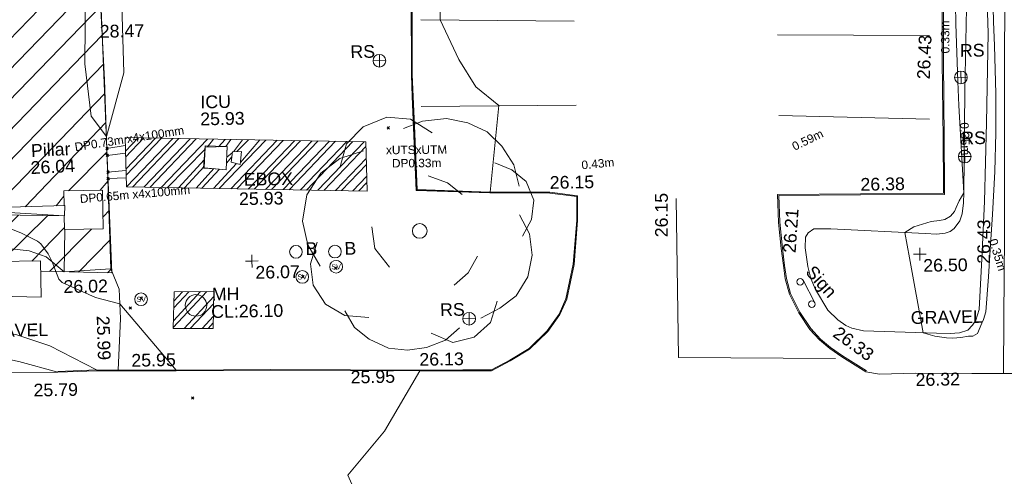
# Model space of a CAD drawing. Header units: millimetres. Extents: x -287732 to 520720, y -88450 to 287754.
# Tile 198 of 256: x -109149 to -80105, y 173686 to 187165. Entities that reach past the tile are written whole.
import ezdxf

# ---------------------------------------------------------------- set-up
doc = ezdxf.new("R2010")
doc.units = ezdxf.units.MM
for name, pattern in [('IMPORT-HIDDEN2 _3_', [4762.5, 3175, -1587.5]), ('IMPORT-UG_COMBINED HEAT _ POWER_QLB2 _2_', [2850, 1500, -300.0000000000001, 0, -400, 150, -300.0000000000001, 0, -200]), ('IMPORT-UG_ELEC_QLB2 _2_', [2500, 1500, -300.0000000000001, 0, -50, 150, -300.0000000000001, 0, -200]), ('IMPORT-UG_ELEC_STREET LIGHTING_QLB2 _2_', [2700, 1500, -300.0000000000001, 0, -250, 150, -300.0000000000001, 0, -200])]:
    doc.linetypes.add(name, pattern=pattern)
for name, color, linetype, lineweight, true_color in [('00_TOPO_ESB_BOX', 240, 'Continuous', 9, 0xff003f), ('00_TOPO_FENCE', 7, 'Continuous', 9, 0x3f7f4f), ('00_TOPO_FOOTPATH', 7, 'Continuous', 9, 0xa50000), ('00_TOPO_FURN_BOLLARD', 7, 'Continuous', 9, 0x666666), ('00_TOPO_FURN_SIGN', 7, 'Continuous', 9, 0x666666), ('00_TOPO_GATE', 7, 'Continuous', 9, 0xa50000), ('00_TOPO_KERB_BOTTOM', 1, 'Continuous', 9, 0xff0000), ('00_TOPO_KERB_TOP', 7, 'Continuous', 9, 0xa500a5), ('00_TOPO_LEVEL_SPOT', 7, 'Continuous', 9, 0x666666), ('00_TOPO_ROAD_MARKING_WHITE_CONTINUOUS', 7, 'Continuous', 9, 0x999999), ('00_TOPO_SERV_IC', 5, 'Continuous', 9, 0x0000ff), ('00_TOPO_SERV_MH', 7, 'Continuous', 9, 0x666666), ('00_TOPO_SERV_STOP_VALVE', 7, 'Continuous', 9, 0x666666), ('00_TOPO_TOP_OF_FENCE', 7, 'Continuous', 9, 0x666666), ('00_TOPO_TREE', 7, 'Continuous', 9, 0x666666), ('00_UAV_FORM_LINES', 7, 'Continuous', 9, 0x666666), ('01_DTM_CONTOUR_MNR', 7, 'Continuous', 9, 0xa5a552), ('12333-PUM-2D-U-0001-C01 - Rev2_REVIT IMPORT_dwg', 7, 'Continuous', 9, 0x767676), ('PUM-CHAMBER EXTENTS', 6, 'IMPORT-HIDDEN2 _3_', 9, 0xff00ff), ('PUM-CHP-QLB2', 5, 'IMPORT-UG_COMBINED HEAT _ POWER_QLB2 _2_', 9, 0x0000ff), ('PUM-ELECTRIC-QLB2', 1, 'IMPORT-UG_ELEC_QLB2 _2_', 9, 0xff0000), ('PUM-UNABLE TO SURVEY', 190, 'Continuous', 9, 0x7f00ff), ('PUM-UNIDENTIFIED UTILITIES-MH', 7, 'Continuous', 9, 0x52a500)]:
    doc.layers.add(name, color=color, linetype=linetype, lineweight=lineweight, true_color=true_color)
for name, color, linetype, lineweight in [('00_TOPO_PILLAR', 7, 'Continuous', 9), ('00_TOPO_ROAD_EDGE', 7, 'Continuous', 9), ('00_TOPO_SURFACE', 7, 'Continuous', 9), ('00_TOPO_SURVEY_TEXT', 7, 'Continuous', 9), ('GEN-TEXT', 7, 'Continuous', 9)]:
    doc.layers.add(name, color=color, linetype=linetype, lineweight=lineweight)
doc.styles.add('Arial_1', font='arial.ttf', dxfattribs={"height": 250})
doc.styles.add('Swis721 Lt BT', font='swissl.ttf', dxfattribs={"height": 399.9999999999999})
doc.styles.add('Swis721 Lt BT_2', font='swissl.ttf', dxfattribs={"height": 375})
pattern_1 = [(45, (-533641079.65, -725615854.3560001), (-265.1650429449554, 265.1650429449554), []), (45, (-533640902.873, -725615854.3560001), (-265.1650429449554, 265.1650429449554), [])]

# ---------------------------------------------------------------- blocks, each defined once
blk = doc.blocks.new('12333-PUM-2D-U-0001-C01 - Rev2_REVIT IMPORT_dwg_CONIFEROUS_TREE-2077144-Site Location Plan Proposed')
at = {"layer": '00_TOPO_TREE', "color": 254, "true_color": 0xcccccc, "flags": 128}
for points in [[(533805461.0593932, 725739924.3662608), (533805672.1445394, 725740627.9834143), (533806164.6765467, 725741120.5154216), (533806868.2937003, 725741401.962283), (533807571.9108537, 725741331.6005676), (533808205.166292, 725740909.4302756)], [(533807360.8257077, 725741050.1537063), (533807923.7194305, 725741261.2388524), (533808627.336584, 725741331.6005676), (533809260.5920222, 725741190.8771371), (533809823.4857449, 725740909.4302756), (533810245.656037, 725740487.2599834), (533810597.4646137, 725739924.3662608), (533810738.1880444, 725739291.1108226)], [(533804827.8039552, 725737039.5359315), (533804475.9953785, 725737672.7913694), (533804335.2719476, 725738376.408523), (533804475.9953785, 725739150.3873918), (533804898.1656705, 725739783.6428299), (533805461.0593932, 725740205.813122), (533806164.6765467, 725740416.8982682)], [(533810034.5708911, 725739994.7279762), (533810527.1028985, 725739783.6428299), (533810949.2731906, 725739431.8342533), (533811160.3583366, 725738868.9405304), (533811089.9966212, 725738306.0468076), (533810808.54976, 725737813.5148002)], [(533808064.4428613, 725739642.9193994), (533808627.336584, 725739431.8342533), (533809049.5068761, 725739080.0256765)], [(533810738.1880444, 725738446.7702384), (533811019.6349059, 725737883.8765156), (533811089.9966212, 725737250.6210774), (533810949.2731906, 725736617.3656393), (533810597.4646137, 725736054.4719164), (533810104.9326063, 725735702.6633397), (533809542.0388835, 725735421.2164782)], [(533806868.2937003, 725736969.174216), (533806446.1234082, 725737532.0679389), (533806375.7616928, 725738165.3233769)], [(533806235.0382621, 725735491.5781938), (533805531.4211085, 725735561.9399091), (533804968.5273859, 725735913.7484858), (533804616.718809, 725736476.6422086), (533804546.3570938, 725737109.8976468), (533804757.4422397, 725737743.1530848)], [(533809471.6771682, 725737250.6210774), (533809190.2303068, 725736758.0890701), (533808768.0600146, 725736406.2804931)], [(533810034.5708911, 725735913.7484858), (533809823.4857449, 725735280.4930476), (533809330.9537376, 725734858.3227556), (533808697.6982993, 725734717.599325), (533808064.4428613, 725734999.0461861)], [(533808908.7834454, 725735139.769617), (533808486.6131533, 725734787.9610403), (533807923.7194305, 725734576.8758941), (533807360.8257077, 725734506.5141788), (533806797.931985, 725734576.8758941), (533806235.0382621, 725734858.3227556), (533805812.86797, 725735210.1313324), (533805531.4211085, 725735702.6633397)]]:
    blk.add_lwpolyline(points, dxfattribs=at)
at = {"layer": '00_TOPO_TREE', "color": 254, "true_color": 0xcccccc}
blk.add_circle((533807782.9959998, 725738024.5999463), 217.0584999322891, dxfattribs=at)
blk = doc.blocks.new('12333-PUM-2D-U-0001-C01 - Rev2_REVIT IMPORT_dwg_MSL_Bollard_2-2077182-Site Location Plan Proposed')
at = {"layer": '00_TOPO_FURN_BOLLARD', "color": 254, "true_color": 0xcccccc}
blk.add_circle((0, 0), 62.50000000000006, dxfattribs=at)
blk = doc.blocks.new('12333-PUM-2D-U-0001-C01 - Rev2_REVIT IMPORT_dwg_MSL_Sluice_Valve_SYM-2077186-Site Location Plan Proposed')
at = {"layer": '00_TOPO_SERV_STOP_VALVE', "color": 254, "true_color": 0xcccccc}
blk.add_circle((0, 0), 500.0000000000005, dxfattribs=at)
at = {"layer": '00_TOPO_SERV_STOP_VALVE', "insert": (0, 198.9876086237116), "char_height": 399.9999999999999, "width": 785.1100955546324, "attachment_point": 2, "line_spacing_factor": 1.005061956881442, "style": 'Swis721 Lt BT'}
blk.add_mtext('SV', dxfattribs=at)
blk = doc.blocks.new('12333-PUM-2D-U-0001-C01 - Rev2_REVIT IMPORT_dwg__U38-2077188-Site Location Plan Proposed')
at = {"layer": '00_TOPO_GATE', "color": 9, "true_color": 0xe1aaaa}
for p, q in [((-13178.69442443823, 2833.765402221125), (-13291.74101257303, 2244.511253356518)), ((-56.52334856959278, -294.6270744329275), (-13178.69442443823, 2833.765402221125)), ((56.52334857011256, 294.6270744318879), (-13178.69442443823, 2833.765402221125)), ((56.52334857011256, 294.6270744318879), (-13291.74101257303, 2244.511253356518)), ((56.52334857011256, 294.6270744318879), (-56.52334856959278, -294.6270744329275))]:
    blk.add_line(p, q, dxfattribs=at)
blk = doc.blocks.new('12333-PUM-2D-U-0001-C01 - Rev2_REVIT IMPORT_dwg_MSL_RoadSign_SYM-2077193-Site Location Plan Proposed')
at = {"layer": '00_TOPO_FURN_SIGN', "color": 254, "true_color": 0xcccccc}
for p, q in [((-500.2287617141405, 0), (499.7712382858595, 0)), ((-0.2287617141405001, -500.0000000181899), (-0.2287617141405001, 499.9999999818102))]:
    blk.add_line(p, q, dxfattribs=at)
blk.add_circle((-0.2287617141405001, 0), 500.0000000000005, dxfattribs=at)
blk = doc.blocks.new('12333-PUM-2D-U-0001-C01 - Rev2_REVIT IMPORT_dwg_MSL_Sign_SYM-2077194-Site Location Plan Proposed')
at = {"layer": '00_TOPO_FURN_SIGN', "color": 254, "true_color": 0xcccccc}
blk.add_line((1862.281444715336, 0), (-1862.281444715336, 0), dxfattribs=at)
for centre, radius in [((-1862.281444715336, -488.8448533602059), 488.8448533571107), ((1862.281444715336, -488.8448533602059), 488.8448533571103)]:
    blk.add_circle(centre, radius, dxfattribs=at)
blk = doc.blocks.new('12333-PUM-2D-U-0001-C01 - Rev2_REVIT IMPORT_dwg_MM-2077200-Site Location Plan Proposed')
at = {"layer": '00_TOPO_LEVEL_SPOT', "color": 254, "true_color": 0xcccccc, "flags": 128}
for points in [[(0, -500.0000000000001), (0, 0), (-500.0000000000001, 0)], [(500.0000000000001, 0), (0, 0), (0, 500.0000000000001)]]:
    blk.add_lwpolyline(points, dxfattribs=at)
blk = doc.blocks.new('12333-PUM-2D-U-0001-C01 - Rev2_REVIT IMPORT_dwg_MGS62954_T2_Galway_ITM_3d_Rev1-2077680-Site Location Plan Proposed')
at = {"layer": '00_TOPO_ESB_BOX', "color": 254, "true_color": 0xcccccc}
for p, q in [((533802297.9, 725740458.6000001), (533802259.8000002, 725740153.8000002)), ((533802297.9, 725740458.6000001), (533802564.6, 725740458.6000001)), ((533802564.6, 725740458.6000001), (533802526.5000001, 725740077.6000001)), ((533802259.8000002, 725740153.8000002), (533802526.5000001, 725740077.6000001))]:
    blk.add_line(p, q, dxfattribs=at)
at = {"layer": '00_TOPO_FENCE', "color": 254, "true_color": 0xcccccc, "flags": 128}
blk.add_lwpolyline([(533797320.9294484, 725738240.4022342), (533797280.0000001, 725737000), (533798650.0000001, 725737060.0000002), (533798610, 725739710.0000001), (533798560.0000002, 725742650.0000001), (533798410.0000001, 725747010), (533798310.0000002, 725752610), (533798190.0000002, 725755390)], dxfattribs=at)
at = {"layer": '00_TOPO_FOOTPATH', "color": 254, "true_color": 0xcccccc, "flags": 128}
blk.add_lwpolyline([(533824929.881511, 725733516.3124053), (533824970, 725735160), (533825030.0000001, 725737610), (533825080.0000001, 725740340.0000002), (533825120, 725742600), (533825160.0000001, 725744610), (533825200.0000001, 725747200.0000001), (533825260.0000001, 725750110), (533825300.0000001, 725753600), (533825360.0000001, 725755680.0000002)], dxfattribs=at)
at = {"layer": '00_TOPO_KERB_BOTTOM', "color": 254, "true_color": 0xcccccc, "flags": 128}
for points in [[(533797040.0000001, 725734040.0000001), (533798173.8434699, 725734061.6707411), (533800526.6967911, 725734019.1700759), (533803324.2764972, 725733988.37308), (533805670.6003183, 725733936.6955752), (533807705.7349433, 725733894.9604809), (533809830.9057451, 725733859.5256217), (533810383.2171576, 725734138.7867033), (533810962.1278197, 725734472.926629), (533811506.8813421, 725734991.1102874), (533811874.0626066, 725735482.849467), (533812082.2641148, 725735936.56474), (533812320.1252707, 725736955.0387671), (533812442.0955507, 725738249.1942341), (533812458.1502712, 725738977.767429), (533811643.81587, 725739098.1096191), (533809875.0599422, 725739132.6474732), (533807724.9666436, 725739243.1322732), (533807678.4896583, 725741124.5076928), (533807641.2711477, 725742631.1026372), (533807704.1558699, 725747228.3464618), (533807787.5731925, 725751607.6172724), (533807866.5698828, 725755538.5834926)], [(533823465.0123464, 725755608.9181042), (533823428.2329599, 725752466.5085855), (533823373.0834016, 725749265.6999681), (533823335.8176829, 725746343.000818), (533823280.982908, 725742764.6423193), (533823264.1069044, 725740466.1076603), (533823250.310106, 725739093.6628306), (533823248.4851959, 725738864.7450848), (533820805.1623807, 725738893.6222442), (533818353.6856576, 725738919.0776464), (533818368.7777245, 725738090.5966078), (533818433.816378, 725737323.4873079), (533818490.1020707, 725736812.720111), (533818537.6099078, 725736425.0869684), (533818657.9430957, 725735968.8446888), (533818920.521454, 725735410.733019), (533819241.255052, 725734916.4888572), (533819518.9027308, 725734602.4101889), (533819821.1007247, 725734344.4662055), (533820163.691115, 725734094.8572857), (533820869.8440758, 725733638.4299469)]]:
    blk.add_lwpolyline(points, dxfattribs=at)
at = {"layer": '00_TOPO_KERB_TOP', "color": 254, "true_color": 0xcccccc, "flags": 128}
for points in [[(533797039.5397551, 725734064.0806584), (533798173.8308372, 725734085.7599543), (533798764.5909742, 725734075.088784), (533798935.7099467, 725734071.9977837), (533800527.046851, 725734043.2527378), (533803324.6742417, 725734012.455217), (533805671.1123973, 725733960.775194), (533807706.1826206, 725733919.0414203), (533808983.6565714, 725733897.7409632), (533809446.2526619, 725733890.0276878), (533809825.352691, 725733883.7066166), (533810371.754526, 725734159.979683), (533810947.6050644, 725734492.3533438), (533811488.8033668, 725735007.1551851), (533811853.2368437, 725735495.2144527), (533812059.3619538, 725735944.404813), (533812296.2997798, 725736958.9253258), (533812418.0354334, 725738250.5913085), (533812433.6028075, 725738957.0484177), (533811641.8121489, 725739074.0590976), (533809874.2066185, 725739108.5744885), (533807701.4401499, 725739220.2243727), (533807632.9275646, 725741993.5947466), (533807617.1820227, 725742630.9698955), (533807680.0739509, 725747228.7405233)], [(533823500.207973, 725755608.5061675), (533823463.4274486, 725752465.9994291), (533823408.2775732, 725749265.1724045), (533823371.012282, 725746342.5067842), (533823316.1789653, 725742764.2434474), (533823299.3036429, 725740465.801541), (533823285.5067328, 725739093.3456279), (533823283.3332312, 725738829.2004919), (533820804.7716624, 725738858.4263667), (533818389.5375374, 725738883.5054364), (533818403.9486419, 725738092.405922), (533818468.8511559, 725737326.9023442), (533818525.0648093, 725736816.7888701), (533818572.2550867, 725736431.7468075), (533818691.1587148, 725735980.9246927), (533818951.3510887, 725735427.8844448), (533819269.3577774, 725734937.8423971), (533819543.6354954, 725734627.575872), (533819842.9221045, 725734372.1169287), (533820183.6235591, 725734123.8842742), (533820888.9508411, 725733667.9906191)]]:
    blk.add_lwpolyline(points, dxfattribs=at)
at = {"layer": '00_TOPO_PILLAR', "color": 254, "true_color": 0xcccccc}
for p, q in [((533798449.8, 725739391.8000002), (533797306.8000001, 725739391.8000002)), ((533797306.8000001, 725738952.7964), (533797306.8000001, 725739391.8000002)), ((533798449.8, 725739391.8000002), (533798449.8000001, 725738248.8000002)), ((533797306.8000001, 725738248.8000002), (533797306.8000001, 725738653.4858141)), ((533798449.8000001, 725738248.8000002), (533797306.8000001, 725738248.8000002))]:
    blk.add_line(p, q, dxfattribs=at)
at = {"layer": '00_TOPO_ROAD_EDGE', "color": 254, "true_color": 0xcccccc, "flags": 128}
for points in [[(533789967.6962662, 725734184.4622704), (533791170.0000001, 725734120.0000001), (533792790.0000001, 725734110), (533794790.0000001, 725734070.0000002), (533797040.0000001, 725734040.0000001)], [(533820869.8440758, 725733638.4299469), (533821270, 725733560.0000001), (533822330.0000001, 725733570.0000002), (533823990.0000001, 725733530), (533826050.0000001, 725733500.0000001), (533827699.903811, 725733480.001166)]]:
    blk.add_lwpolyline(points, dxfattribs=at)
at = {"layer": '00_TOPO_ROAD_MARKING_WHITE_CONTINUOUS', "color": 254, "true_color": 0xcccccc}
for p, q in [((533807920.0000002, 725744250.0000001), (533812450.0000003, 725744130.0000001)), ((533818440.0000001, 725743630), (533822920.0000001, 725743530.0000001)), ((533807890.0000002, 725741700.0000004), (533812460.0000002, 725741650.0000001)), ((533818430.0000002, 725741250.0000002), (533822879.9999999, 725741060.0000004))]:
    blk.add_line(p, q, dxfattribs=at)
at = {"layer": '00_TOPO_ROAD_MARKING_WHITE_CONTINUOUS', "color": 254, "true_color": 0xcccccc, "flags": 128}
blk.add_lwpolyline([(533819980.0000002, 725734040.0000004), (533815347.3712913, 725734159.546273), (533815360.0000002, 725738850.0000002)], dxfattribs=at)
at = {"layer": '00_TOPO_SERV_IC', "color": 254, "true_color": 0xcccccc}
for p, q in [((533801497.8000001, 725740611.0000001), (533801459.7000002, 725740001.4000002)), ((533801497.8000001, 725740611.0000001), (533802145.5000001, 725740611.0000001)), ((533802145.5000001, 725740611.0000001), (533802107.4000001, 725739925.2000002)), ((533801459.7000002, 725740001.4000002), (533802107.4000001, 725739925.2000002)), ((533794639.8000002, 725737334.4), (533796582.9000002, 725737334.4000002)), ((533796582.9000002, 725737334.4000002), (533796582.9000002, 725736267.6000001)), ((533794601.7000001, 725736343.8000002), (533796582.9000002, 725736267.6000001))]:
    blk.add_line(p, q, dxfattribs=at)
at = {"layer": '00_TOPO_SERV_MH', "color": 254, "true_color": 0xcccccc}
blk.add_circle((533801145.7314463, 725735940.5214889), 318.0081777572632, dxfattribs=at)
at = {"layer": '00_TOPO_SURFACE', "color": 254, "true_color": 0xcccccc, "flags": 128}
blk.add_lwpolyline([(533798650.0000001, 725737060.0000002), (533798885.4735646, 725736463.4133251), (533798908.6180153, 725735597.6617755), (533798821.8180736, 725734074.0550647)], dxfattribs=at)
at = {"layer": '00_UAV_FORM_LINES', "color": 254, "true_color": 0xcccccc, "flags": 128}
for points in [[(533824455.9805, 725738602.2165), (533824344.9805, 725736915.2164999), (533824238.9805, 725735417.2165), (533824133.9805001, 725735102.2165), (533824034.9805, 725734954.2165), (533823898.9805, 725734817.2164999), (533823646.9805, 725734734.2165002), (533823376.9805, 725734721.2165), (533822971.9805001, 725734738.2164999), (533820815.9805, 725734847.2165002), (533820480.9805002, 725734927.2164999), (533820296.9805002, 725735014.2165), (533820063.9805, 725735185.2165002), (533819779.9805002, 725735470.2165), (533819429.9805, 725736088.2165), (533819296.9805002, 725736414.2165002), (533819206.9805001, 725736778.2165002), (533819138.9805, 725737329.2164999), (533819158.9805, 725737639.2165), (533819237.9805, 725737767.2165), (533819403.9805, 725737878.2164999), (533819905.9805001, 725737870.2165), (533822693.9805002, 725737691.2165), (533823030.9805001, 725737666.2165), (533823274.9805001, 725737689.2164999), (533823425.9805, 725737735.2165), (533823544.9805, 725737824.2164999), (533823714.9805, 725738046.2165), (533823792.9805001, 725738248.2164999), (533823837.9805, 725738571.2165), (533823845.9805001, 725738871.2165), (533823934.9805, 725741857.2165), (533824043.9805, 725744822.2165)], [(533824455.9805, 725738602.2165), (533824553.9805, 725740922.2164999), (533824645.9805, 725743567.2165), (533824616.9804999, 725746016.2165002), (533824691.9805, 725748451.2164999)], [(533788658.6460001, 725734793.3114998), (533789325.646, 725735653.3115), (533790215.6460001, 725736465.3114998), (533790618.646, 725736725.3115), (533791350.646, 725737158.3114998), (533791936.646, 725737412.3115001), (533792655.6460002, 725737620.3115), (533795189.6460001, 725737772.3115), (533796249.646, 725737640.3115001), (533796749.646, 725737454.3115001), (533797280.0000001, 725737000)], [(533798173.8308372, 725734085.7599543), (533796814.6460001, 725734821.3115), (533795846.6460001, 725735161.3115), (533794288.6460001, 725735503.3115001), (533792979.6460001, 725735557.3115), (533792229.6460001, 725735463.3115), (533791657.6460001, 725735383.3115), (533791278.6460001, 725735288.3114998), (533791018.6460001, 725735170.3115001), (533790736.6460002, 725735031.3115), (533789715.056088, 725734211.3866811)], [(533790221.0492393, 725734170.8785915), (533791538.6460001, 725734763.3115), (533792588.646, 725734926.3115), (533794099.6460001, 725734784.3115), (533795896.6460001, 725734380.3115001), (533797040.0000001, 725734040.0000001)]]:
    blk.add_lwpolyline(points, dxfattribs=at)
at = {"layer": '01_DTM_CONTOUR_MNR', "color": 254, "true_color": 0xcccccc, "flags": 128}
for points in [[(533798086.1633834, 725746586.3955368), (533797990.5529903, 725743123.2024448), (533798148.4588979, 725741578.0018067), (533798590, 725740970.0000001), (533799141.1972122, 725742841.8785056), (533799101.8557141, 725745876.4685398)], [(533807690.0000002, 725746080.0000001), (533807644.2857143, 725743122.8571429), (533807637.6923078, 725742630), (533807638.1250002, 725742510), (533807656.5406977, 725741528.1918606), (533807690.9393939, 725740080.7575758), (533807716.1538463, 725739236.1538464), (533808382.2847326, 725739199.9548767), (533809880, 725739130), (533810180.0000002, 725741680.0000001), (533809510.6190476, 725742249.6666667), (533809021.259249, 725743060.7461275), (533808490, 725744240), (533808527.5579376, 725746562.7955264)], [(533824806.0947909, 725745534.0858241), (533824817.1577849, 725743910.8707768), (533824834.0664505, 725743190.118177), (533824842.2539936, 725741781.3801918), (533824822.4291348, 725740621.8700036), (533824772.6027507, 725739477.3044939), (533824685.2326753, 725738208.8064063), (533824598.2899113, 725737178.2899114), (533824533.8145874, 725736378.5497242), (533824440.484852, 725735348.5944364), (533824361.2438985, 725735116.5174214), (533824310.2749699, 725735012.614621), (533824182.967572, 725734706.9515247), (533824045.7605811, 725734636.0303347), (533823913.1483936, 725734631.5396913), (533823687.6064669, 725734597.2712935), (533823449.3654174, 725734584.6805792), (533823267.3357666, 725734596.6058395), (533822922.4371585, 725734653.0491805), (533822580.0000001, 725734760.0000001), (533822218.9965266, 725736974.6792169), (533822090, 725737730), (533822359.7229191, 725737894.4572406), (533822872.7003458, 725738043.0142273), (533823114.770115, 725738063.3333335), (533823273.5006037, 725738089.0688052), (533823446.9293925, 725738181.5435141), (533823560.5764163, 725738321.0474309), (533823620.8719738, 725738442.341677), (533823709.7338657, 725738630.4807053), (533823850, 725738870), (533823744.5836374, 725741450.9067557), (533823726.8947535, 725742159.6634786), (533823704.5620325, 725743860.2747039), (533823702.3210105, 725745586.0777078)], [(533806297.6111472, 725729049.4352021), (533805540.0000001, 725730850.0000002), (533806636.615825, 725732134.1069622), (533807710.0000002, 725733890.0000002), (533806208.3333336, 725733934.7222224), (533805670.0000002, 725733946.6758243), (533804455.8333334, 725733975.5000002), (533803320.0000002, 725733998.7179492), (533802414.4736845, 725734013.2456144), (533800530.0000002, 725734040.0000002), (533798900.0000001, 725736030.0000002), (533798183.4569577, 725736224.0246994), (533797211.1533965, 725736680.6689448), (533797111.1238096, 725736782.7047622), (533796930.0000004, 725737300.0000002), (533796815.2452832, 725737540.4276733), (533796598.8338045, 725737835.6077409), (533796508.9583308, 725737920.7398726), (533796013.9402775, 725738168.4312141), (533794648.5188772, 725738737.9487108)]]:
    blk.add_lwpolyline(points, dxfattribs=at)
for name, p, xscale, yscale, zscale in [('12333-PUM-2D-U-0001-C01 - Rev2_REVIT IMPORT_dwg_MSL_RoadSign_SYM-2077193-Site Location Plan Proposed', (533806683.0903507, 725743067.9661573), 0.375, 0.375, 0.375), ('12333-PUM-2D-U-0001-C01 - Rev2_REVIT IMPORT_dwg_MSL_RoadSign_SYM-2077193-Site Location Plan Proposed', (533823824.065284, 725742276.0828502), 0.375, 0.375, 0.375), ('12333-PUM-2D-U-0001-C01 - Rev2_REVIT IMPORT_dwg_MSL_RoadSign_SYM-2077193-Site Location Plan Proposed', (533823895.6293843, 725739938.7391146), 0.375, 0.375, 0.375), ('12333-PUM-2D-U-0001-C01 - Rev2_REVIT IMPORT_dwg_MSL_Bollard_2-2077182-Site Location Plan Proposed', (533804120.8334422, 725737470.4846132), 3, 3, 3), ('12333-PUM-2D-U-0001-C01 - Rev2_REVIT IMPORT_dwg_MSL_Bollard_2-2077182-Site Location Plan Proposed', (533805270.5836472, 725737458.4535354), 3, 3, 3), ('12333-PUM-2D-U-0001-C01 - Rev2_REVIT IMPORT_dwg_MM-2077200-Site Location Plan Proposed', (533802820.0000001, 725737220.0000001), 0.375, 0.375, 0.375), ('12333-PUM-2D-U-0001-C01 - Rev2_REVIT IMPORT_dwg_MSL_Sluice_Valve_SYM-2077186-Site Location Plan Proposed', (533805300.0000001, 725737010.0000001), 0.375, 0.375, 0.375), ('12333-PUM-2D-U-0001-C01 - Rev2_REVIT IMPORT_dwg_MM-2077200-Site Location Plan Proposed', (533822520.0000001, 725737080.0000001), 0.375, 0.375, 0.375), ('12333-PUM-2D-U-0001-C01 - Rev2_REVIT IMPORT_dwg_MSL_Sluice_Valve_SYM-2077186-Site Location Plan Proposed', (533804295.1519583, 725736727.6263059), 0.375, 0.375, 0.375), ('12333-PUM-2D-U-0001-C01 - Rev2_REVIT IMPORT_dwg_MSL_Sluice_Valve_SYM-2077186-Site Location Plan Proposed', (533799530.0000001, 725736150), 0.375, 0.375, 0.375), ('12333-PUM-2D-U-0001-C01 - Rev2_REVIT IMPORT_dwg_MSL_RoadSign_SYM-2077193-Site Location Plan Proposed', (533809195.7890887, 725735407.6633184), 0.375, 0.375, 0.375)]:
    blk.add_blockref(name, p, dxfattribs=dict(xscale=xscale, yscale=yscale, zscale=zscale))
blk.add_blockref('12333-PUM-2D-U-0001-C01 - Rev2_REVIT IMPORT_dwg_CONIFEROUS_TREE-2077144-Site Location Plan Proposed', (0, 0))
for name, p, xscale, yscale, zscale, rotation in [('12333-PUM-2D-U-0001-C01 - Rev2_REVIT IMPORT_dwg__U38-2077188-Site Location Plan Proposed', (533790586.0379875, 725739017.1036488), 0.4999999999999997, 0.4999999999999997, 0.4999999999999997, 189.0402015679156), ('12333-PUM-2D-U-0001-C01 - Rev2_REVIT IMPORT_dwg_MSL_Sign_SYM-2077194-Site Location Plan Proposed', (533819231.062281, 725736034.3509644), 0.2, 0.2, 0.2, 296.2157766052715)]:
    blk.add_blockref(name, p, dxfattribs=dict(xscale=xscale, yscale=yscale, zscale=zscale, rotation=rotation))
at = {"layer": '00_TOPO_ESB_BOX', "color": 251, "true_color": 0x666666, "char_height": 375, "attachment_point": 1, "line_spacing_factor": 1.005061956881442, "style": 'Swis721 Lt BT_2'}
for s, insert, width in [('EBOX', (533802617.8373753, 725739823.0990012), 1619.373669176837), ('25.93', (533802469.7722842, 725739252.2886792), 1495.902363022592)]:
    blk.add_mtext(s, dxfattribs=dict(at, insert=insert, width=width))
at = {"layer": '00_TOPO_FENCE', "color": 251, "true_color": 0x666666, "insert": (533797246.6720765, 725736750.9841673), "char_height": 375, "width": 1495.902363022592, "attachment_point": 1, "line_spacing_factor": 1.005061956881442, "style": 'Swis721 Lt BT_2'}
blk.add_mtext('26.02', dxfattribs=at)
at = {"layer": '00_TOPO_FOOTPATH', "color": 251, "true_color": 0x666666, "insert": (533824210.3641391, 725736766.1599422), "char_height": 375, "width": 1495.902363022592, "attachment_point": 1, "rotation": 88.64810205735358, "line_spacing_factor": 1.005061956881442, "style": 'Swis721 Lt BT_2'}
blk.add_mtext('26.43', dxfattribs=at)
at = {"layer": '00_TOPO_FURN_BOLLARD', "char_height": 375, "width": 398.9072968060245, "attachment_point": 1, "line_spacing_factor": 1.005061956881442, "style": 'Swis721 Lt BT_2'}
for insert in [(533804403.591762, 725737744.6819633), (533805553.3419669, 725737732.6508855)]:
    blk.add_mtext('B', dxfattribs=dict(at, insert=insert))
at = {"layer": '00_TOPO_FURN_SIGN', "char_height": 375, "width": 783.5679044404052, "attachment_point": 1, "line_spacing_factor": 1.005061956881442, "style": 'Swis721 Lt BT_2'}
for insert in [(533805829.3137705, 725743535.4668949), (533823808.3514313, 725743257.532342), (533823803.7267797, 725740672.7324378), (533808342.0125083, 725735875.1640557)]:
    blk.add_mtext('RS', dxfattribs=dict(at, insert=insert))
at = {"layer": '00_TOPO_FURN_SIGN', "insert": (533819401.1504791, 725736839.821637), "char_height": 375, "width": 1206.219683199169, "attachment_point": 1, "rotation": 310.8640052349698, "line_spacing_factor": 1.005061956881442, "style": 'Swis721 Lt BT_2'}
blk.add_mtext('Sign', dxfattribs=at)
at = {"layer": '00_TOPO_KERB_BOTTOM', "color": 251, "true_color": 0x666666, "insert": (533818483.9846628, 725737201.6026442), "char_height": 375, "width": 1495.902363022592, "attachment_point": 1, "rotation": 85.05777681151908, "line_spacing_factor": 1.005061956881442, "style": 'Swis721 Lt BT_2'}
blk.add_mtext('26.21', dxfattribs=at)
at = {"layer": '00_TOPO_KERB_BOTTOM', "color": 251, "true_color": 0x666666, "insert": (533805670.6000001, 725733931.929608), "char_height": 375, "width": 1495.902363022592, "attachment_point": 1, "line_spacing_factor": 1.005061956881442, "style": 'Swis721 Lt BT_2'}
blk.add_mtext('25.95', dxfattribs=at)
at = {"layer": '00_TOPO_KERB_TOP', "color": 251, "true_color": 0x666666, "char_height": 375, "width": 1495.902363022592, "attachment_point": 1, "line_spacing_factor": 1.005061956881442, "style": 'Swis721 Lt BT_2'}
for s, insert, rotation in [('26.43', (533822529.1492237, 725742251.7924182), 86.63147744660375), ('26.33', (533820108.7728503, 725735015.3900425), 323.20617285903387)]:
    blk.add_mtext(s, dxfattribs=dict(at, insert=insert, rotation=rotation))
for s, insert in [('26.15', (533811641.8, 725739572.4925017)), ('26.38', (533820804.8000001, 725739356.7925017)), ('25.95', (533799211.0355886, 725734538.3204564)), ('26.13', (533807706.2, 725734417.3925016))]:
    blk.add_mtext(s, dxfattribs=dict(at, insert=insert))
at = {"layer": '00_TOPO_LEVEL_SPOT', "char_height": 375, "width": 1495.902363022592, "attachment_point": 1, "line_spacing_factor": 1.005061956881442, "style": 'Swis721 Lt BT_2'}
for s, insert in [('26.07', (533802915.0808527, 725737072.6102245)), ('26.50', (533822615.0808529, 725736932.6102246))]:
    blk.add_mtext(s, dxfattribs=dict(at, insert=insert))
at = {"layer": '00_TOPO_PILLAR', "color": 251, "true_color": 0x666666, "char_height": 375, "attachment_point": 1, "line_spacing_factor": 1.005061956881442, "style": 'Swis721 Lt BT_2'}
for s, insert, width, rotation in [('Pillar', (533796352.6881818, 725740778.4912248), 1291.699818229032, 1.944979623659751), ('26.04', (533796332.9595303, 725740275.7315043), 1495.902363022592, 1.9449796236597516)]:
    blk.add_mtext(s, dxfattribs=dict(at, insert=insert, width=width, rotation=rotation))
at = {"layer": '00_TOPO_ROAD_EDGE', "color": 251, "true_color": 0x666666, "char_height": 375, "width": 1495.902363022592, "attachment_point": 1, "line_spacing_factor": 1.005061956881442, "style": 'Swis721 Lt BT_2'}
for s, insert in [('25.79', (533796310.1971593, 725733709.825016)), ('26.32', (533822330.0000001, 725733565.2296078))]:
    blk.add_mtext(s, dxfattribs=dict(at, insert=insert))
at = {"layer": '00_TOPO_ROAD_MARKING_WHITE_CONTINUOUS', "color": 251, "true_color": 0x666666, "insert": (533814722.4888136, 725737714.3040874), "char_height": 375, "width": 1495.902363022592, "attachment_point": 1, "rotation": 89.03384868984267, "line_spacing_factor": 1.005061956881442, "style": 'Swis721 Lt BT_2'}
blk.add_mtext('26.15', dxfattribs=at)
at = {"layer": '00_TOPO_SERV_IC', "color": 251, "true_color": 0x666666, "char_height": 375, "attachment_point": 1, "line_spacing_factor": 1.005061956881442, "style": 'Swis721 Lt BT_2'}
for s, insert, width in [('ICU', (533801379.7097517, 725742128.166898), 1021.012723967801), ('25.93', (533801365.7989269, 725741627.7084706), 1495.902363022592)]:
    blk.add_mtext(s, dxfattribs=dict(at, insert=insert, width=width))
at = {"layer": '00_TOPO_SERV_MH', "char_height": 375, "attachment_point": 1, "line_spacing_factor": 1.005061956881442, "style": 'Swis721 Lt BT_2'}
for s, insert, width in [('MH', (533801618.6457727, 725736450.0899504), 949.779278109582), ('CL:26.10', (533801590.8253603, 725735935.7296079), 2440.932744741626)]:
    blk.add_mtext(s, dxfattribs=dict(at, insert=insert, width=width))
at = {"layer": '00_TOPO_SURFACE', "color": 251, "true_color": 0x666666, "insert": (533798587.6106549, 725735685.4172683), "char_height": 375, "width": 1495.902363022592, "attachment_point": 1, "rotation": 270.7077972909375, "line_spacing_factor": 1.005061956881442, "style": 'Swis721 Lt BT_2'}
blk.add_mtext('25.99', dxfattribs=at)
at = {"layer": '00_TOPO_SURVEY_TEXT', "color": 251, "true_color": 0x666666, "char_height": 375, "width": 2322.210334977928, "attachment_point": 1, "line_spacing_factor": 1.005061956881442, "style": 'Swis721 Lt BT_2'}
for insert in [(533794648.9330522, 725735490.6089966), (533822220.6024448, 725735398.2471082)]:
    blk.add_mtext('GRAVEL', dxfattribs=dict(at, insert=insert))
at = {"layer": '00_TOPO_TOP_OF_FENCE', "insert": (533798448.9869516, 725744265.8520797), "char_height": 375, "width": 1495.902363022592, "attachment_point": 1, "line_spacing_factor": 1.005061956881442, "style": 'Swis721 Lt BT_2'}
blk.add_mtext('28.47', dxfattribs=at)
blk = doc.blocks.new('12333-PUM-2D-U-0001-C01 - Rev2_REVIT IMPORT_dwg-1620468-Site Location Plan Proposed')
at = {"layer": 'PUM-CHAMBER EXTENTS', "true_color": 0xffaaff}
h = blk.add_hatch(dxfattribs=at)
h.set_pattern_fill('FP_3', color=211, style=0, pattern_type=2)
h.set_pattern_definition(pattern_1)
h.paths.add_polyline_path([(165170.3501528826, 123371.6438213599), (165157.3501528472, 124827.6438213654), (158062.3501528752, 125073.6438214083), (158075.3501529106, 123617.6438212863), (161044.1720811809, 123514.7079235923)])
h.paths.add_polyline_path([(161027.7501528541, 124070.8438213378), (160380.0501529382, 124147.0438212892), (160418.1501528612, 124756.6438213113), (161065.8501529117, 124756.643821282), (161031.3519020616, 124135.6753069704)])
h.paths.add_polyline_path([(161446.8501528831, 124223.2438213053), (161180.1501529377, 124299.4438213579), (161218.2501528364, 124604.243821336), (161484.9501528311, 124604.2438212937), (161453.9921598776, 124294.6638913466)])
h = blk.add_hatch(dxfattribs=at)
h.set_pattern_fill('FP_3', color=211, style=0, pattern_type=2)
h.set_pattern_definition(pattern_1)
h.paths.add_polyline_path([(159384.350152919, 119415.6438213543), (160562.3501528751, 119399.6438212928), (160603.3501528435, 120484.6438213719), (159425.3501528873, 120500.6438215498)])
at = {"layer": 'PUM-UNABLE TO SURVEY', "true_color": 0xffffd4}
h = blk.add_hatch(dxfattribs=at)
h.set_pattern_fill('FP_12', style=0, pattern_type=2)
h.set_pattern_definition([(45, (-533641079.65, -725615854.3560001), (-441.9417382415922, 441.9417382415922), [])])
h.paths.add_polyline_path([(140970.3501529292, 120250.643821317), (146061.3501528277, 120366.6438213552), (148091.0699788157, 121467.5355084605), (149767.1471665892, 121400.7882925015), (149826.3501529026, 121708.6438212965), (151731.350152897, 121403.8438213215), (151716.9389013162, 121323.1408124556), (153551.3057733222, 121250.0899514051), (153560.1501529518, 121480.0438212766), (155503.2501529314, 121480.0438212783), (155503.2501529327, 121172.3567455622), (157605.3501529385, 121088.6438213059), (157065.3501529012, 144482.6438213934), (175086.350152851, 144480.6438212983), (176746.3501528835, 146023.6438213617), (172843.7316528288, 147528.9658213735), (173338.6739911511, 175796.3692980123), (140026.0186528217, 176401.9833213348), (140028.2829734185, 176531.7061614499), (138356.741365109, 176568.5343297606), (138112.5926718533, 163525.9954559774), (137857.9316529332, 148319.2853214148), (137827.9418640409, 148319.8087951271), (137797.2156320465, 146678.3983150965), (130049.3501528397, 146808.6438212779), (127301.3501529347, 145010.6438213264), (126845.3501529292, 124909.6438213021), (140019.3501529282, 124510.6438213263), (140924.4375823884, 120456.3089638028)])
h.paths.add_polyline_path([(142549.2501529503, 122013.4438213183), (141939.6501528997, 128109.4438213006), (145140.0501528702, 128414.243821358), (145711.5501528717, 122318.2438213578), (143523.3984174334, 122107.3376299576)])
h.paths.add_polyline_path([(156227.1501528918, 122394.4438213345), (156227.1501528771, 122799.1296352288), (149501.6245217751, 123012.8231277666), (149504.2240842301, 123174.8324217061), (149445.3501529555, 122546.8438213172), (148264.2501528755, 122623.0438212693), (148378.550152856, 123842.2438212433), (149559.6501529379, 123766.0438213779), (149517.1038931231, 123312.2170499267), (152873.8338432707, 123055.7519301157), (156227.1501528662, 123099.0105069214), (156227.1501528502, 123537.4438213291), (157370.1501528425, 123537.4438212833), (157370.1501528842, 122394.4438212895), (156679.7991877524, 122394.4438213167)])
h.paths.add_polyline_path([(135386.4501529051, 126509.2438213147), (129290.4501528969, 126661.6438213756), (129366.6501529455, 129404.8438212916), (135462.6501529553, 129252.4438213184)])
h.paths.add_polyline_path([(133748.1501529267, 131005.0438212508), (130700.1501528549, 131309.8438213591), (131385.9501529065, 137405.8438213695), (134395.8501528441, 137101.0438213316), (133774.8328444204, 131256.1750353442)])
h.paths.add_polyline_path([(123791.3501529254, 148495.6438213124), (125962.8758490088, 148831.2361022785), (126057.907814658, 154829.4881495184), (124252.3501529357, 176312.6438213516), (119637.3501528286, 179332.6438213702), (91445.35015290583, 180677.6438213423), (91482.35015291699, 179887.643821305), (123767.2119867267, 148519.0968936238)])
h.paths.add_polyline_path([(195364.0617147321, 187389.5906704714), (138295.3501528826, 199555.6438213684), (100054.3501528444, 198088.6438213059), (99954.35015286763, 197228.6438213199), (107251.4784825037, 197782.5141120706), (122069.3501528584, 198129.6438213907), (132241.3501528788, 197737.6438212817), (136290.3501528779, 198486.6438213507), (136971.651110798, 197569.6615461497), (136433.5006318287, 189862.6526837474), (173568.1456173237, 188304.2714601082), (173574.3584918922, 188602.3933637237), (183059.4321529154, 188452.4238212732), (183056.4645273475, 188282.4086663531), (185602.4321528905, 188263.4238213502), (185594.3357990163, 187799.5840185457), (194908.7873000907, 187408.6965781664)])
at = {"layer": 'GEN-TEXT', "color": 253, "true_color": 0xaaaaaa}
for p, q in [((165795.9948137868, 125191.2884822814), (165866.705491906, 125261.9991604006)), ((165866.705491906, 125191.2884822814), (165795.9948137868, 125261.9991604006)), ((157485.2093984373, 124726.3810926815), (157555.9200765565, 124797.0917708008)), ((157555.9200765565, 124726.3810926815), (157485.2093984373, 124797.0917708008)), ((157489.8942218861, 124523.424128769), (157560.6049000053, 124594.1348068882)), ((157560.6049000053, 124523.424128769), (157489.8942218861, 124594.1348068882)), ((157501.3070391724, 124028.9955198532), (157572.0177172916, 124099.7061979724)), ((157572.0177172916, 124028.9955198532), (157501.3070391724, 124099.7061979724)), ((157505.7307876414, 123837.348908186), (157576.4414657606, 123908.0595863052)), ((157576.4414657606, 123837.348908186), (157505.7307876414, 123908.0595863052)), ((164173.9948138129, 121077.2884822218), (164244.7054919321, 121147.999160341)), ((164244.7054919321, 121077.2884822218), (164173.9948138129, 121147.999160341)), ((163202.9948137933, 120843.2884822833), (163273.7054919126, 120913.9991604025)), ((163273.7054919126, 120843.2884822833), (163202.9948137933, 120913.9991604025)), ((158423.9948138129, 120292.2884823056), (158494.7054919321, 120362.9991604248)), ((158494.7054919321, 120292.2884823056), (158423.9948138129, 120362.9991604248)), ((158094.9948137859, 120008.2884823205), (158165.7054919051, 120078.9991604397)), ((158165.7054919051, 120008.2884823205), (158094.9948137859, 120078.9991604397)), ((159882.3530536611, 117323.0400906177), (159953.0637317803, 117393.750768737)), ((159953.0637317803, 117323.0400906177), (159882.3530536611, 117393.750768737))]:
    blk.add_line(p, q, dxfattribs=at)
at = {"layer": 'PUM-CHAMBER EXTENTS', "color": 211, "linetype": 'Continuous', "true_color": 0xffaaff, "flags": 128}
for points in [[(158075.3501529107, 123617.6438212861), (165170.3501528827, 123371.6438213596), (165157.3501528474, 124827.6438213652), (158062.3501528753, 125073.643821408)], [(160603.3501528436, 120484.6438213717), (160562.3501528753, 119399.6438212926), (159384.3501529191, 119415.643821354), (159425.3501528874, 120500.6438215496)]]:
    blk.add_lwpolyline(points, close=True, dxfattribs=at)
at = {"layer": 'PUM-CHP-QLB2', "color": 161, "true_color": 0xaaaaff}
for p, q in [((157520.5647374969, 124761.7364317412), (158064.4599621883, 124837.3451849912)), ((158066.4377807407, 124615.829496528), (157525.2495609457, 124558.7794678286)), ((157536.662378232, 124064.3508589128), (158071.0197639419, 124102.6473906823)), ((157541.086126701, 123872.7042472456), (158072.9800278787, 123883.0978192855))]:
    blk.add_line(p, q, dxfattribs=at)
at = {"layer": 'PUM-UNABLE TO SURVEY', "color": 7, "true_color": 0xffffd4, "flags": 128}
blk.add_lwpolyline([(176746.3501528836, 146023.6438213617), (175086.350152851, 144480.6438212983), (157065.3501529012, 144482.6438213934), (157605.3501529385, 121088.6438213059), (155503.2501529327, 121172.3567455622)], dxfattribs=at)
at = {"layer": 'PUM-UNIDENTIFIED UTILITIES-MH', "color": 9, "true_color": 0xc5e1aa}
blk.add_line((161070.3501529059, 124753.6438213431), (161055.5749085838, 124571.6894236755), dxfattribs=at)
at = {"layer": 'PUM-UNIDENTIFIED UTILITIES-MH', "color": 9, "true_color": 0xc5e1aa, "flags": 128}
blk.add_lwpolyline([(160708.2875266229, 124108.4276596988), (160362.3501529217, 124130.6438213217), (160416.3501528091, 124795.6438212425), (161023.6358679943, 124756.6438212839)], dxfattribs=at)
blk.add_blockref('12333-PUM-2D-U-0001-C01 - Rev2_REVIT IMPORT_dwg_MGS62954_T2_Galway_ITM_3d_Rev1-2077680-Site Location Plan Proposed', (-533641079.6498471, -725615854.3561786))
at = {"layer": 'PUM-CHP-QLB2', "char_height": 250, "width": 3893.2779916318, "attachment_point": 2, "line_spacing_factor": 0.9417779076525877, "style": 'Arial_1'}
for s, insert, rotation in [('DP0.73m x4x100mm', (158169.4594442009, 125169.0720347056), 7.914164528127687), ('DP0.65m x4x100mm', (158316.4594735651, 123522.6902285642), 3.7659352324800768)]:
    blk.add_mtext(s, dxfattribs=dict(at, insert=insert, rotation=rotation))
at = {"layer": 'PUM-ELECTRIC-QLB2', "char_height": 250, "attachment_point": 2, "line_spacing_factor": 0.9417779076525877, "style": 'Arial_1'}
for s, insert, width, rotation in [('0.33m', (182174.9242093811, 127624.0945037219), 1160.025439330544, 89.43094955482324), ('0.59m', (178137.4640503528, 124769.3449232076), 1160.025439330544, 24.917451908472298), ('0.35m', (182962.0526907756, 124612.1284271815), 1160.025439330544, 271.913548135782), ('xUTSxUTM\\PDP0.33m', (166652.8991363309, 124691.1852851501), 2148.64870292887, 359.4511747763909), ('0.43m', (171982.1457990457, 124189.0973178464), 1160.025439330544, 4.325387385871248), ('0.35m', (183858.3737153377, 121203.5002991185), 1160.025439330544, 286.24464366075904)]:
    blk.add_mtext(s, dxfattribs=dict(at, insert=insert, width=width, rotation=rotation))

msp = doc.modelspace()

# ---------------------------------------------------------------- block references
at = {"layer": '12333-PUM-2D-U-0001-C01 - Rev2_REVIT IMPORT_dwg', "color": 254, "linetype": 'IMPORT-UG_ELEC_STREET LIGHTING_QLB2 _2_', "true_color": 0xffd4d4, "rotation": 0.9999999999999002}
msp.add_blockref('12333-PUM-2D-U-0001-C01 - Rev2_REVIT IMPORT_dwg-1620468-Site Location Plan Proposed', (-261895.0770586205, 55869.5817132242), dxfattribs=at)

doc.saveas('drawing.dxf')
